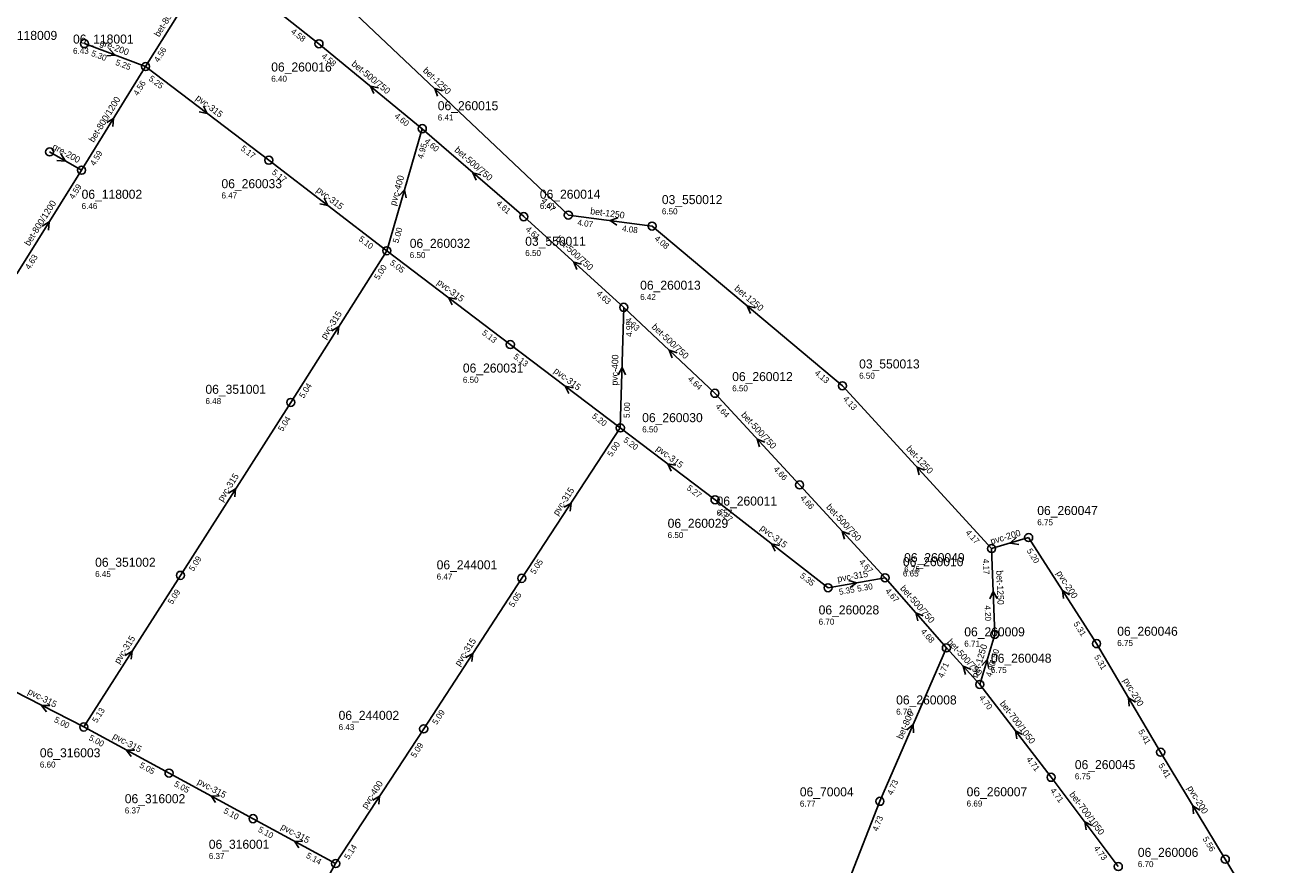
# Model space of a CAD drawing. Header units: metres. Extents: x 165198 to 166142, y 447057 to 448598.
# Tile 28 of 29: x 165835 to 166087, y 447970 to 448138. Entities that reach past the tile are written whole.
import ezdxf

# ---------------------------------------------------------------- set-up
doc = ezdxf.new("R2010")
doc.units = ezdxf.units.M

msp = doc.modelspace()

# ---------------------------------------------------------------- linework, layer by layer
at = {"layer": 'CON_BxH1250x1250mm', "linetype": 'Continuous'}
for points in [[(165943.23, 448099.702), (165890.054, 448150.088)], [(165959.897, 448097.507), (165943.23, 448099.702)], [(165997.786, 448065.709), (165959.897, 448097.507)], [(166027.484, 448033.281), (165997.786, 448065.709)], [(166028.109, 448016.188), (166027.484, 448033.281)], [(166025.132, 448006.222), (166028.109, 448016.188)]]:
    msp.add_lwpolyline(points, dxfattribs=at)
at = {"layer": 'CON_BxH200x200mm', "linetype": 'Continuous'}
for points in [[(165859.075, 448129.29), (165846.9, 448133.847)], [(165846.343, 448108.654), (165839.974, 448112.283)], [(166034.864, 448035.485), (166027.484, 448033.281)], [(166048.383, 448014.352), (166034.864, 448035.485)], [(166061.135, 447992.728), (166048.383, 448014.352)], [(166074.012, 447971.402), (166061.135, 447992.728)], [(166087.026, 447949.896), (166074.012, 447971.402)]]:
    msp.add_lwpolyline(points, dxfattribs=at)
at = {"layer": 'CON_BxH315x315mm', "linetype": 'Continuous'}
for points in [[(165859.075, 448129.29), (165883.615, 448110.644)], [(165907.092, 448092.6), (165883.615, 448110.644)], [(165907.092, 448092.6), (165887.972, 448062.395)], [(165931.68, 448073.921), (165907.092, 448092.6)], [(165953.579, 448057.328), (165931.68, 448073.921)], [(165887.972, 448062.395), (165866.016, 448027.945)], [(165933.961, 448027.363), (165953.579, 448057.328)], [(165972.432, 448043.007), (165953.579, 448057.328)], [(165994.94, 448025.485), (165972.432, 448043.007)], [(165846.767, 447997.751), (165866.016, 448027.945)], [(165933.961, 448027.363), (165914.435, 447997.382)], [(166006.277, 448027.459), (165994.94, 448025.485)], [(165846.767, 447997.751), (165829.991, 448006.33)], [(165863.737, 447988.567), (165846.767, 447997.751)], [(165880.466, 447979.488), (165863.737, 447988.567)], [(165880.466, 447979.488), (165896.908, 447970.551)]]:
    msp.add_lwpolyline(points, dxfattribs=at)
at = {"layer": 'CON_BxH400x400mm', "linetype": 'Continuous'}
for points in [[(165914.159, 448116.916), (165907.092, 448092.6)], [(165954.26, 448081.331), (165953.579, 448057.328)], [(165914.435, 447997.382), (165896.908, 447970.551)], [(165896.908, 447970.551), (165877.742, 447935.853)]]:
    msp.add_lwpolyline(points, dxfattribs=at)
at = {"layer": 'CON_BxH500x750mm', "linetype": 'Continuous'}
for points in [[(165872.4, 448150.612), (165893.589, 448133.834)], [(165914.159, 448116.916), (165893.589, 448133.834)], [(165934.347, 448099.393), (165914.159, 448116.916)], [(165954.26, 448081.331), (165934.347, 448099.393)], [(165972.399, 448064.207), (165954.26, 448081.331)], [(165989.268, 448045.958), (165972.399, 448064.207)], [(166006.277, 448027.459), (165989.268, 448045.958)], [(166018.484, 448013.49), (166006.277, 448027.459)], [(166025.132, 448006.222), (166018.484, 448013.49)]]:
    msp.add_lwpolyline(points, dxfattribs=at)
at = {"layer": 'CON_BxH700x1050mm', "linetype": 'Continuous'}
for points in [[(166039.315, 447987.734), (166025.132, 448006.222)], [(166052.715, 447969.957), (166039.315, 447987.734)]]:
    msp.add_lwpolyline(points, dxfattribs=at)
at = {"layer": 'CON_BxH800x1200mm', "linetype": 'Continuous'}
for points in [[(165872.4, 448150.612), (165859.075, 448129.29)], [(165859.075, 448129.29), (165846.343, 448108.654)], [(165846.343, 448108.654), (165833.423, 448087.999)]]:
    msp.add_lwpolyline(points, dxfattribs=at)
at = {"layer": 'CON_BxH800x800mm', "linetype": 'Continuous'}
for points in [[(166005.261, 447982.951), (166018.484, 448013.49)], [(165992.887, 447951.397), (166005.261, 447982.951)]]:
    msp.add_lwpolyline(points, dxfattribs=at)
at = {"layer": 'NOD_inspectieput'}
for centre in [(165846.9, 448133.85), (165893.59, 448133.83), (165859.08, 448129.29), (165914.16, 448116.92), (165839.97, 448112.28), (165883.61, 448110.64), (165846.34, 448108.65), (165934.35, 448099.39), (165943.23, 448099.7), (165959.9, 448097.51), (165907.09, 448092.6), (165954.26, 448081.33), (165931.68, 448073.92), (165997.79, 448065.71), (165972.4, 448064.21), (165887.97, 448062.4), (165953.58, 448057.33), (165989.27, 448045.96), (165972.43, 448043.01), (166034.86, 448035.48), (166027.48, 448033.28), (165866.02, 448027.95), (165933.96, 448027.36), (165994.94, 448025.48), (166006.28, 448027.46), (166028.11, 448016.19), (166018.48, 448013.49), (166048.38, 448014.35), (166025.13, 448006.22), (165846.77, 447997.75), (165914.43, 447997.38), (166061.14, 447992.73), (165863.74, 447988.57), (166039.32, 447987.73), (166005.26, 447982.95), (165880.47, 447979.49), (165896.91, 447970.55), (166052.71, 447969.96), (166074.01, 447971.4)]:
    msp.add_circle(centre, 0.8, dxfattribs=at)
at = {"layer": 'PIJL'}
for points in [[(165851.89, 448132.75), (165852.99, 448131.57), (165851.39, 448131.4)], [(165905.44, 448125.02), (165903.87, 448125.38), (165904.53, 448123.9)], [(165918.18, 448124.43), (165916.64, 448124.9), (165917.19, 448123.38)], [(165851.34, 448118.12), (165852.71, 448118.97), (165852.57, 448117.37)], [(165870.63, 448121.41), (165871.35, 448119.97), (165869.76, 448120.26)], [(165842.19, 448111.92), (165843.16, 448110.47), (165841.42, 448110.56)], [(165925.81, 448107.75), (165924.25, 448108.15), (165924.87, 448106.67)], [(165909.53, 448103.58), (165910.63, 448104.76), (165910.92, 448103.17)], [(165894.65, 448103.07), (165895.35, 448101.62), (165893.77, 448101.93)], [(165953.09, 448099.13), (165951.56, 448098.6), (165952.9, 448097.7)], [(165838.51, 448097.49), (165839.88, 448098.33), (165839.73, 448096.72)], [(165945.85, 448089.93), (165944.3, 448090.36), (165944.89, 448088.86)], [(165920.97, 448082.96), (165919.39, 448083.26), (165920.1, 448081.82)], [(165980.41, 448081.23), (165978.84, 448081.61), (165979.48, 448080.13)], [(165896.15, 448076.67), (165897.53, 448077.5), (165897.37, 448075.9)], [(165964.87, 448072.3), (165963.33, 448072.77), (165963.88, 448071.26)], [(165953.16, 448067.91), (165953.92, 448069.33), (165954.6, 448067.87)], [(165944.21, 448065.33), (165942.63, 448065.62), (165943.34, 448064.18)], [(165982.34, 448054.51), (165980.83, 448055.08), (165981.28, 448053.54)], [(165964.59, 448049.87), (165963.01, 448050.17), (165963.72, 448048.72)], [(166014.14, 448048.92), (166012.64, 448049.49), (166013.08, 448047.95)], [(165875.61, 448044.34), (165876.99, 448045.17), (165876.83, 448043.57)], [(165942.38, 448041.54), (165943.77, 448042.35), (165943.58, 448040.75)], [(165999.28, 448036.14), (165997.77, 448036.71), (165998.22, 448035.16)], [(165985.26, 448033.93), (165983.69, 448034.25), (165984.38, 448032.79)], [(166032.45, 448035.58), (166031.17, 448034.38), (166032.89, 448034.08)], [(165999.07, 448026.93), (166000.61, 448026.47), (165999.31, 448025.52)], [(166028.57, 448023.32), (166027.8, 448024.73), (166027.13, 448023.27)], [(166043.01, 448024.09), (166041.62, 448024.92), (166041.79, 448023.32)], [(166013.87, 448019.86), (166012.38, 448020.47), (166012.79, 448018.92)], [(165855.01, 448012.02), (165856.39, 448012.85), (165856.22, 448011.25)], [(165922.81, 448011.56), (165924.2, 448012.37), (165924.02, 448010.77)], [(166025.52, 448010.03), (166026.62, 448011.21), (166026.9, 448009.62)], [(166023.44, 448009.23), (166021.81, 448009.86), (166022.29, 448008.18)], [(166056.11, 448002.67), (166054.76, 448003.54), (166054.87, 448001.93)], [(165839.99, 448002.03), (165838.38, 448002.04), (165839.33, 448000.74)], [(166010.64, 447997.19), (166011.87, 447998.22), (166011.96, 447996.61)], [(166033.67, 447996.27), (166032.22, 447996.98), (166032.53, 447995.4)], [(165856.86, 447993.11), (165855.25, 447993.16), (165856.18, 447991.84)], [(165873.71, 447983.97), (165872.1, 447984.03), (165873.02, 447982.71)], [(165904.28, 447983.15), (165905.67, 447983.97), (165905.49, 447982.37)], [(166068.93, 447981.2), (166067.57, 447982.07), (166067.7, 447980.46)], [(166047.46, 447978.13), (166046.02, 447978.85), (166046.31, 447977.26)], [(165890.3, 447974.96), (165888.69, 447975.02), (165889.61, 447973.7)]]:
    msp.add_lwpolyline(points, dxfattribs=at)

# ---------------------------------------------------------------- texts
at = {"layer": 'DMM_BxH1250x1250mm'}
for rotation, p in [(-43.46, (165914.16, 448128.35)), (-7.5, (165947.54, 448099.9)), (-40, (165976.16, 448084.88)), (-47.52, (166010.4, 448053.09)), (-87.91, (166028.42, 448028.93)), (73.37, (166024.69, 448007.44))]:
    msp.add_text('bet-1250', height=1.3, rotation=rotation, dxfattribs=at).set_placement(p)
at = {"layer": 'DMM_BxH200x200mm'}
for s, rotation, p in [('gre-200', -20.52, (165849.85, 448133.57)), ('gre-200', -29.67, (165840.39, 448112.96)), ('pvc-200', 16.63, (166027.46, 448034.09)), ('pvc-200', -57.39, (166040.31, 448028.39)), ('pvc-200', -59.47, (166053.59, 448007.05)), ('pvc-200', -58.88, (166066.37, 447985.59))]:
    msp.add_text(s, height=1.3, rotation=rotation, dxfattribs=at).set_placement(p)
at = {"layer": 'DMM_BxH315x315mm'}
for rotation, p in [(-37.23, (165868.93, 448122.78)), (-37.55, (165892.94, 448104.46)), (-37.22, (165916.96, 448086.06)), (57.67, (165894.92, 448074.85)), (-37.15, (165940.19, 448068.43)), (-37.22, (165960.57, 448052.96)), (57.49, (165874.39, 448042.51)), (56.79, (165941.11, 448039.74)), (-37.9, (165981.29, 448037.12)), (9.88, (165996.88, 448026.61)), (57.48, (165853.78, 448010.2)), (56.92, (165921.57, 448009.74)), (-27.08, (165835.5, 448004.38)), (-28.42, (165852.42, 447995.56)), (-28.49, (165869.26, 447986.47)), (-28.53, (165885.86, 447977.47))]:
    msp.add_text('pvc-315', height=1.3, rotation=rotation, dxfattribs=at).set_placement(p)
at = {"layer": 'DMM_BxH400x400mm'}
for rotation, p in [(73.79, (165908.86, 448101.47)), (88.37, (165953.03, 448065.74)), (56.85, (165903.03, 447981.33))]:
    msp.add_text('pvc-400', height=1.3, rotation=rotation, dxfattribs=at).set_placement(p)
at = {"layer": 'DMM_BxH500x750mm'}
for rotation, p in [(-39.44, (165899.95, 448129.6)), (-40.96, (165920.45, 448112.5)), (-42.21, (165940.59, 448094.8)), (-43.35, (165959.71, 448077.29)), (-47.25, (165977.53, 448059.81)), (-47.4, (165994.46, 448041.47)), (-48.85, (166009.2, 448025.29)), (-47.55, (166018.53, 448014.59))]:
    msp.add_text('bet-500/750', height=1.3, rotation=rotation, dxfattribs=at).set_placement(p)
at = {"layer": 'DMM_BxH700x1050mm'}
for rotation, p in [(-52.51, (166029.04, 448002.38)), (-52.99, (166042.89, 447984.28))]:
    msp.add_text('bet-700/1050', height=1.3, rotation=rotation, dxfattribs=at).set_placement(p)
at = {"layer": 'DMM_BxH800x1200mm'}
for rotation, p in [(58, (165861.76, 448135.07)), (58.33, (165848.76, 448114.07)), (57.97, (165835.92, 448093.44))]:
    msp.add_text('bet-800/1200', height=1.3, rotation=rotation, dxfattribs=at).set_placement(p)
at = {"layer": 'DMM_BxH800x800mm'}
msp.add_text('bet-800', height=1.3, rotation=66.59, dxfattribs=at).set_placement((166009.71, 447995.18))
at = {"layer": 'INV_BxH1250x1250mm'}
for s, rotation, p in [('4.07', -43.46, (165937.75, 448102.41)), ('4.07', -7.5, (165944.98, 448097.66)), ('4.08', -7.5, (165953.87, 448096.48)), ('4.08', -40, (165960.27, 448094.84)), ('4.13', -40, (165992.16, 448068.08)), ('4.13', -47.52, (165997.81, 448063.02)), ('4.17', -47.52, (166022.21, 448036.37)), ('4.17', -87.91, (166025.76, 448031.22)), ('4.20', -87.91, (166026.1, 448021.96)), ('4.50', 73.37, (166028.16, 448010.08)), ('4.90', 73.37, (166027.43, 448007.62))]:
    msp.add_text(s, height=1.2, rotation=rotation, dxfattribs=at).set_placement(p)
at = {"layer": 'INV_BxH200x200mm'}
for s, rotation, p in [('5.30', -20.52, (165848.14, 448131.46)), ('5.25', -20.52, (165852.97, 448129.65)), ('5.20', -57.39, (166034.43, 448032.83)), ('5.31', -57.39, (166043.72, 448018.3)), ('5.31', -59.47, (166047.85, 448011.71)), ('5.41', -59.47, (166056.62, 447996.84)), ('5.41', -58.88, (166060.63, 447990.09)), ('5.56', -58.88, (166069.45, 447975.47))]:
    msp.add_text(s, height=1.2, rotation=rotation, dxfattribs=at).set_placement(p)
at = {"layer": 'INV_BxH315x315mm'}
for s, rotation, p in [('5.25', -37.23, (165859.58, 448126.65)), ('5.17', -37.23, (165877.88, 448112.74)), ('5.17', -37.55, (165884.1, 448108)), ('5.10', -37.55, (165901.36, 448094.73)), ('5.00', 57.67, (165905.49, 448086.7)), ('5.05', -37.22, (165907.6, 448089.96)), ('5.13', -37.22, (165925.94, 448076.02)), ('5.13', -37.15, (165932.19, 448071.28)), ('5.04', 57.67, (165890.56, 448063.12)), ('5.04', 57.49, (165886.35, 448056.5)), ('5.20', -37.15, (165947.84, 448059.42)), ('5.00', 56.79, (165951.89, 448051.46)), ('5.20', -37.22, (165954.08, 448054.68)), ('5.27', -37.22, (165966.69, 448045.11)), ('5.27', -37.9, (165972.9, 448040.36)), ('5.09', 57.49, (165868.61, 448028.66)), ('5.05', 56.79, (165936.56, 448028.05)), ('5.35', -37.9, (165989.23, 448027.65)), ('5.30', 9.88, (166000.83, 448024.68)), ('5.09', 57.48, (165864.39, 448022.05)), ('5.05', 56.92, (165932.28, 448021.49)), ('5.35', 9.88, (165997.22, 448024.05)), ('5.13', 57.48, (165849.36, 447998.47)), ('5.09', 56.92, (165917.03, 447998.08)), ('5.00', -27.08, (165840.75, 447998.81)), ('5.00', -28.42, (165847.67, 447995.22)), ('5.05', -28.42, (165857.74, 447989.76)), ('5.05', -28.49, (165864.64, 447986.03)), ('5.10', -28.49, (165874.47, 447980.69)), ('5.10', -28.53, (165881.36, 447976.95)), ('5.14', -28.53, (165890.92, 447971.76))]:
    msp.add_text(s, height=1.2, rotation=rotation, dxfattribs=at).set_placement(p)
at = {"layer": 'INV_BxH400x400mm'}
for s, rotation, p in [('4.95', 73.79, (165914.26, 448110.81)), ('5.00', 73.79, (165909.38, 448094.02)), ('4.95', 88.37, (165955.89, 448075.44)), ('5.00', 88.37, (165955.43, 448059.28)), ('5.09', 56.85, (165912.75, 447991.51)), ('5.14', 56.85, (165899.51, 447971.24))]:
    msp.add_text(s, height=1.2, rotation=rotation, dxfattribs=at).set_placement(p)
at = {"layer": 'INV_BxH500x750mm'}
for s, rotation, p in [('4.58', -38.37, (165887.89, 448136.05)), ('4.58', -39.44, (165893.99, 448131.17)), ('4.60', -39.44, (165908.51, 448119.24)), ('4.60', -40.96, (165914.49, 448114.25)), ('4.61', -40.96, (165928.76, 448101.86)), ('4.61', -42.21, (165934.62, 448096.72)), ('4.63', -42.21, (165948.73, 448083.92)), ('4.63', -43.35, (165954.48, 448078.65)), ('4.64', -43.35, (165966.92, 448066.91)), ('4.64', -47.25, (165972.43, 448061.52)), ('4.66', -47.25, (165983.98, 448049.02)), ('4.66', -47.4, (165989.3, 448043.27)), ('4.67', -47.4, (166001, 448030.54)), ('4.67', -48.85, (166006.24, 448024.77)), ('4.68', -48.85, (166013.29, 448016.7))]:
    msp.add_text(s, height=1.2, rotation=rotation, dxfattribs=at).set_placement(p)
at = {"layer": 'INV_BxH700x1050mm'}
for s, rotation, p in [('4.70', -52.51, (166024.92, 448003.54)), ('4.71', -52.51, (166034.33, 447991.27)), ('4.71', -52.99, (166039.08, 447985.05)), ('4.73', -52.99, (166047.76, 447973.54))]:
    msp.add_text(s, height=1.2, rotation=rotation, dxfattribs=at).set_placement(p)
at = {"layer": 'INV_BxH800x1200mm'}
for s, rotation, p in [('4.56', 58, (165861.66, 448130.03)), ('4.56', 58.33, (165857.54, 448123.37)), ('4.59', 58.33, (165848.93, 448109.41)), ('4.59', 57.97, (165844.77, 448102.75)), ('4.63', 57.97, (165836.01, 448088.74))]:
    msp.add_text(s, height=1.2, rotation=rotation, dxfattribs=at).set_placement(p)
at = {"layer": 'INV_BxH800x800mm'}
for s, rotation, p in [('4.71', 66.59, (166017.82, 448007.42)), ('4.73', 66.59, (166007.71, 447984.07)), ('4.73', 68.59, (166004.8, 447976.86))]:
    msp.add_text(s, height=1.2, rotation=rotation, dxfattribs=at).set_placement(p)
at = {"layer": 'NLV_inspectieput'}
for s, p in [('6.43', (165844.63, 448131.82)), ('6.40', (165884.09, 448126.26)), ('6.41', (165917.24, 448118.55)), ('6.47', (165874.18, 448103.02)), ('6.46', (165846.34, 448100.91)), ('6.41', (165937.56, 448100.92)), ('6.50', (165961.85, 448099.85)), ('6.50', (165911.66, 448091.14)), ('6.50', (165934.65, 448091.55)), ('6.42', (165957.53, 448082.8)), ('6.50', (165922.24, 448066.3)), ('6.50', (166001.12, 448067.12)), ('6.50', (165975.85, 448064.6)), ('6.48', (165870.99, 448062.07)), ('6.50', (165957.93, 448056.42)), ('6.57', (165972.74, 448039.81)), ('6.75', (166036.58, 448037.93)), ('6.50', (165963, 448035.38)), ('6.45', (165849.03, 448027.62)), ('6.47', (165917.02, 448027.11)), ('6.65', (166009.84, 448027.73)), ('6.75', (166010.07, 448028.54)), ('6.70', (165993.06, 448018.13)), ('6.71', (166022.05, 448013.76)), ('6.75', (166052.5, 448013.88)), ('6.75', (166027.36, 448008.51)), ('6.70', (166008.49, 448000.2)), ('6.43', (165897.5, 447997.13)), ('6.60', (165838.03, 447989.67)), ('6.75', (166044.06, 447987.32)), ('6.77', (165989.32, 447981.89)), ('6.69', (166022.52, 447981.91)), ('6.37', (165854.93, 447980.53)), ('6.37', (165871.66, 447971.45)), ('6.70', (166056.6, 447969.84))]:
    msp.add_text(s, height=1.2, dxfattribs=at).set_placement(p)
at = {"layer": 'NNR_inspectieput'}
for s, p in [('06_118009', (165829.43, 448134.59)), ('06_118001', (165844.63, 448133.86)), ('06_260016', (165884.09, 448128.3)), ('06_260015', (165917.24, 448120.59)), ('06_260033', (165874.18, 448105.06)), ('06_118002', (165846.34, 448102.95)), ('06_260014', (165937.56, 448102.96)), ('03_550012', (165961.85, 448101.89)), ('06_260032', (165911.66, 448093.18)), ('03_550011', (165934.65, 448093.59)), ('06_260013', (165957.53, 448084.84)), ('06_260031', (165922.24, 448068.34)), ('03_550013', (166001.12, 448069.16)), ('06_260012', (165975.85, 448066.64)), ('06_351001', (165870.99, 448064.11)), ('06_260030', (165957.93, 448058.46)), ('06_260011', (165972.74, 448041.85)), ('06_260047', (166036.58, 448039.97)), ('06_260029', (165963, 448037.42)), ('06_351002', (165849.03, 448029.66)), ('06_244001', (165917.02, 448029.15)), ('06_260010', (166009.84, 448029.77)), ('06_260049', (166010.07, 448030.58)), ('06_260028', (165993.06, 448020.17)), ('06_260009', (166022.05, 448015.8)), ('06_260046', (166052.5, 448015.92)), ('06_260048', (166027.36, 448010.55)), ('06_260008', (166008.49, 448002.24)), ('06_244002', (165897.5, 447999.17)), ('06_316003', (165838.03, 447991.71)), ('06_260045', (166044.06, 447989.36)), ('06_70004', (165989.32, 447983.93)), ('06_260007', (166022.52, 447983.95)), ('06_316002', (165854.93, 447982.57)), ('06_316001', (165871.66, 447973.49)), ('06_260006', (166056.6, 447971.88))]:
    msp.add_text(s, height=1.8, dxfattribs=at).set_placement(p)

doc.saveas('drawing.dxf')
